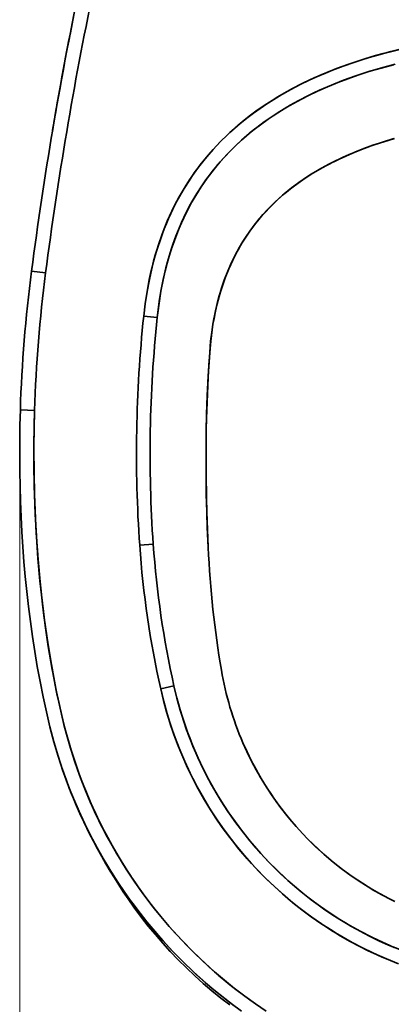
# Model space of a CAD drawing. Extents: x 412 to 1787, y 3 to 1671.
# Tile 2 of 6: x 412 to 543, y 190 to 538. Entities that reach past the tile are written whole.
import ezdxf

# ---------------------------------------------------------------- set-up
doc = ezdxf.new("R2010")
doc.units = 0

msp = doc.modelspace()

# ---------------------------------------------------------------- linework, layer by layer
at = {"color": 7, "lineweight": 35, "ltscale": 0.008842}
msp.add_line((470.14, 467.48), (469.98, 467.16), dxfattribs=at)
at = {"color": 7, "lineweight": 35, "ltscale": 0.005018}
msp.add_line((470.24, 467.66), (470.14, 467.48), dxfattribs=at)
at = {"color": 7, "lineweight": 35, "ltscale": 0.124999}
msp.add_line((421.47, 448.14), (416.51, 448.79), dxfattribs=at)
msp.add_line((421.47, 448.14), (416.51, 448.79), dxfattribs=at)
at = {"color": 7, "lineweight": 35, "ltscale": 0.120495}
msp.add_line((456.07, 432.85), (460.87, 432.35), dxfattribs=at)
msp.add_line((456.07, 432.85), (460.87, 432.35), dxfattribs=at)
at = {"color": 7, "lineweight": 35, "ltscale": 0.12507}
msp.add_line((412.55, 399.73), (417.55, 399.58), dxfattribs=at)
at = {"color": 7, "lineweight": 35, "ltscale": 0.124894}
msp.add_line((412.56, 399.73), (417.55, 399.58), dxfattribs=at)
at = {"color": 8, "lineweight": 13}
msp.add_line((412.33, 382.48), (412.33, 71.38), dxfattribs=at)
at = {"color": 7, "lineweight": 35, "ltscale": 0.119972}
msp.add_line((454.66, 351.94), (459.45, 352.27), dxfattribs=at)
msp.add_line((454.66, 351.94), (459.45, 352.27), dxfattribs=at)
at = {"color": 7, "lineweight": 35, "ltscale": 0.120316}
msp.add_line((462.07, 301.15), (466.76, 302.2), dxfattribs=at)
msp.add_line((462.07, 301.15), (466.76, 302.2), dxfattribs=at)
at = {"color": 7, "lineweight": 35}
for points in [[(456.07, 432.85), (456.6, 437.18), (457.26, 441.5), (458.06, 445.79), (458.53, 447.96), (459.03, 450.12), (459.56, 452.2), (460.13, 454.28), (461.29, 458.08), (462.6, 461.83), (463.31, 463.71), (464.07, 465.58), (464.84, 467.38), (465.64, 469.17), (467.09, 472.15), (468.64, 475.07), (470.3, 477.94), (472.06, 480.74), (473.92, 483.48), (475.89, 486.15), (477.72, 488.46), (479.63, 490.71), (481.6, 492.9), (483.65, 495.03), (485.05, 496.4), (486.48, 497.74), (487.94, 499.07), (489.43, 500.36), (492.48, 502.85), (494.79, 504.6), (497.14, 506.29), (499.54, 507.92), (501.34, 509.08), (503.17, 510.21), (505.06, 511.33), (506.97, 512.41), (510.8, 514.45), (514.7, 516.36), (518.66, 518.14), (522.68, 519.79), (526.44, 521.22), (530.23, 522.55), (534.06, 523.79), (537.91, 524.93), (540.5, 525.65), (543.09, 526.32), (548.31, 527.56)], [(546.05, 527.05), (543.3, 526.38), (538.18, 525.01), (535.62, 524.27), (533.08, 523.48), (530.57, 522.67), (528.08, 521.81), (524.1, 520.35), (520.16, 518.77), (516.26, 517.08), (512.42, 515.26), (508.63, 513.32), (506.68, 512.26), (504.75, 511.15), (502.88, 510.04), (501.03, 508.89), (498.57, 507.28), (496.16, 505.6), (493.79, 503.86), (490.98, 501.65), (488.24, 499.33), (485.6, 496.92), (483.04, 494.41), (480.59, 491.8), (478.24, 489.09), (476, 486.29), (473.87, 483.41), (472.22, 480.99), (470.65, 478.52), (469.17, 476), (467.76, 473.44), (466.87, 471.72), (466.03, 469.98), (465.2, 468.19), (464.41, 466.39), (462.95, 462.77), (461.95, 460.01), (461.02, 457.22), (460.17, 454.41), (459.59, 452.31), (459.05, 450.19), (458.54, 448.03), (458.08, 445.87), (457.26, 441.54), (456.6, 437.2), (456.07, 432.85)], [(544.83, 521.86), (542.2, 521.18), (539.58, 520.46), (535.2, 519.17), (530.86, 517.75), (526.57, 516.2), (522.32, 514.52), (518.14, 512.71), (516.06, 511.74), (514, 510.74), (511.98, 509.71), (509.98, 508.64), (506.56, 506.7), (503.22, 504.64), (499.96, 502.46), (496.79, 500.16), (495.22, 498.95), (493.69, 497.71), (492.2, 496.46), (490.74, 495.18), (488.06, 492.67), (485.48, 490.06), (483.01, 487.34), (480.67, 484.51), (478.45, 481.59), (476.38, 478.61), (474.45, 475.55), (472.64, 472.41), (470.97, 469.2), (469.43, 465.91), (468.11, 462.8), (466.91, 459.64), (465.81, 456.44), (464.83, 453.2), (463.94, 449.93), (463.44, 447.87), (462.98, 445.8), (462.17, 441.64), (461.5, 437.46), (461.16, 434.9), (460.87, 432.35)], [(544.15, 521.69), (539.88, 520.55), (535.9, 519.38), (531.98, 518.12), (528.12, 516.78), (524.51, 515.41), (520.95, 513.94), (517.43, 512.38), (513.93, 510.7), (510.81, 509.09), (507.71, 507.37), (504.65, 505.54), (501.77, 503.69), (498.6, 501.49), (495.5, 499.17), (493.99, 497.96), (492.5, 496.72), (490.55, 495.01), (488.66, 493.25), (486.81, 491.44), (484.46, 488.96), (482.21, 486.4), (480.07, 483.76), (478.05, 481.03), (476.39, 478.62), (474.84, 476.2), (473.11, 473.26), (471.5, 470.26), (470.23, 467.66), (469.39, 465.83), (468.59, 463.97), (467.44, 461.08), (466.39, 458.17), (465.43, 455.24), (464.51, 452.08), (463.68, 448.89), (462.95, 445.67), (462.28, 442.25), (461.7, 438.81), (461.44, 437.05), (461.07, 434.13), (460.87, 432.35)], [(479.35, 419.97), (479.7, 423.98), (480.2, 427.98), (480.51, 429.98), (480.86, 431.97), (481.38, 434.61), (481.99, 437.23), (482.67, 439.83), (483.54, 442.72), (484.5, 445.57), (485.72, 448.73), (487.08, 451.82), (488.58, 454.85), (489.38, 456.34), (490.22, 457.8), (491.09, 459.25), (491.99, 460.67), (493.52, 462.92), (495.14, 465.1), (496.85, 467.23), (498.64, 469.28), (500.88, 471.65), (503.24, 473.92), (505.69, 476.09), (508.23, 478.15), (510.85, 480.1), (513.55, 481.95), (515.2, 483), (516.86, 484.02), (518.57, 485.02), (520.3, 485.98), (523.79, 487.78), (527.35, 489.44), (530.51, 490.8), (533.72, 492.07), (536.95, 493.24), (540.76, 494.5), (544.6, 495.66)], [(479.35, 419.97), (479.71, 424.02), (480.21, 428.06), (480.52, 430.07), (480.88, 432.08), (481.41, 434.74), (482.03, 437.38), (482.72, 440.01), (483.71, 443.25), (484.83, 446.45), (486.09, 449.6), (487.49, 452.69), (488.25, 454.22), (489.04, 455.72), (489.86, 457.19), (490.72, 458.65), (492.09, 460.82), (493.54, 462.93), (495.06, 465), (496.66, 467), (498.15, 468.73), (499.69, 470.42), (501.28, 472.05), (502.51, 473.24), (503.77, 474.41), (505.09, 475.58), (506.44, 476.72), (507.84, 477.85), (509.27, 478.94), (512.17, 481.02), (515.15, 482.98), (518.21, 484.81), (521.34, 486.53), (524.52, 488.13), (526.45, 489.04), (528.38, 489.9), (532.31, 491.52), (536.28, 493.01), (540.3, 494.36), (544.37, 495.59)], [(478.81, 351.24), (478.51, 358.23), (478.33, 363.53), (478.2, 368.79), (478.08, 376.88), (478.06, 383.68), (478.13, 391.25), (478.27, 398.07), (478.51, 404.88), (478.83, 411.67), (479.35, 419.97)], [(478.81, 351.24), (478.43, 360.59), (478.17, 369.94), (478.08, 376.05), (478.06, 384.99), (478.17, 393.75), (478.42, 402.5), (478.8, 411.24), (479.06, 415.6), (479.35, 419.97)], [(432.3, 260.05), (431.04, 263.07), (429.83, 266.11), (428.68, 269.17), (427.59, 272.25), (426.73, 274.79), (425.92, 277.35), (424.4, 282.51), (423.01, 287.74), (421.74, 293.03), (420.58, 298.36), (419.51, 303.72), (418.54, 309.06), (417.64, 314.39), (416.83, 319.7), (416.09, 325), (415.42, 330.28), (414.83, 335.56), (414.3, 340.83), (413.84, 346.1), (413.44, 351.39), (413.11, 356.68), (412.84, 362), (412.62, 367.33), (412.47, 372.69), (412.37, 378.06), (412.34, 383.46), (412.35, 388.88), (412.43, 394.31), (412.56, 399.73)], [(417.55, 399.58), (417.42, 394.13), (417.33, 385.84), (417.38, 377.56), (417.54, 369.85), (417.8, 362.89), (418.21, 355.13), (418.76, 347.21), (419.47, 339.31), (420.32, 331.42), (421.33, 323.54), (422.42, 316.19), (423.79, 308.06), (423.99, 306.95), (425.21, 300.65), (425.87, 297.5), (426.56, 294.36), (427.55, 290.18), (428.61, 286.04), (429.76, 281.93), (430.47, 279.54), (431.69, 275.7), (432.72, 272.71), (433.8, 269.73), (435.53, 265.3), (437.21, 261.29), (439.17, 256.96), (440.89, 253.41), (442.69, 249.9), (444.92, 245.8), (446.62, 242.84), (448.07, 240.42), (450.19, 237.03), (452.98, 232.82), (455.9, 228.7), (458.94, 224.67), (462.1, 220.73), (465.04, 217.26), (468.08, 213.87), (471.21, 210.56), (474.43, 207.34), (477.73, 204.2), (481.11, 201.16), (484.58, 198.21), (488.15, 195.33), (491.8, 192.54), (495.53, 189.86), (499.33, 187.29)], [(417.55, 399.58), (417.4, 392.88), (417.34, 388.08), (417.35, 380.39), (417.47, 372.74), (417.74, 364.24), (418.14, 356.21), (418.23, 354.79), (418.79, 346.86), (419.5, 338.95), (420.36, 331.04), (420.86, 327.09), (421.39, 323.13), (422.34, 316.7), (423.49, 309.73), (424.56, 303.91), (425.47, 299.37), (426.2, 295.96), (427.06, 292.22), (427.94, 288.62), (428.85, 285.14), (430.26, 280.24), (431.84, 275.27), (433.2, 271.35), (434.37, 268.22), (435.6, 265.11), (437.17, 261.39), (439.12, 257.07), (440.66, 253.87), (442.26, 250.71), (443.21, 248.91), (444.92, 245.81), (446.56, 242.95), (448.26, 240.12), (449.94, 237.42), (451.72, 234.69), (453.14, 232.59), (454.63, 230.47), (456.47, 227.93), (458.68, 225.01), (459.93, 223.4), (462.13, 220.69), (465.05, 217.25), (467.16, 214.88), (470.06, 211.76), (473.03, 208.72), (476.08, 205.75), (479.2, 202.86), (482.39, 200.05), (485.78, 197.22), (487.09, 196.17), (490.39, 193.61), (493.53, 191.29), (496.72, 189.04)], [(545.94, 204.03), (541.75, 205.72), (538.49, 207.15), (535.26, 208.66), (532.08, 210.26), (528.93, 211.94), (525.4, 213.96), (521.92, 216.09), (518.51, 218.32), (515.17, 220.65), (511.9, 223.08), (508.71, 225.6), (505.59, 228.23), (502.19, 231.28), (498.89, 234.44), (495.7, 237.72), (492.63, 241.1), (489.66, 244.58), (487, 247.92), (484.45, 251.35), (482, 254.85), (479.67, 258.43), (477.45, 262.08), (475.34, 265.8), (473.39, 269.53), (471.55, 273.31), (469.83, 277.15), (468.23, 281.05), (466.75, 284.99), (465.39, 288.97), (464.15, 293), (463.05, 297.06), (462.07, 301.15)], [(462.07, 301.15), (463.12, 296.76), (464.33, 292.4), (465.68, 288.09), (467.17, 283.82), (468.8, 279.61), (470.57, 275.45), (472.48, 271.35), (474.52, 267.33), (476.66, 263.44), (478.92, 259.63), (481.31, 255.89), (483.81, 252.24), (486.43, 248.67), (489.17, 245.19), (491.61, 242.27), (494.13, 239.42), (496.74, 236.63), (499.42, 233.93), (502.17, 231.3), (505, 228.75), (507.89, 226.27), (510.86, 223.89), (513.12, 222.16), (515.41, 220.48), (518.86, 218.09), (522.37, 215.81), (525.95, 213.64), (529.6, 211.58), (533.31, 209.63), (536.72, 207.96), (540.19, 206.39), (543.7, 204.91)], [(466.76, 302.2), (467.8, 297.89), (468.99, 293.61), (470.32, 289.38), (471.8, 285.19), (473.42, 281.05), (475.17, 276.97), (477.06, 272.96), (479.09, 269.02), (481.2, 265.21), (483.45, 261.48), (485.81, 257.82), (488.3, 254.25), (490.9, 250.77), (493.61, 247.37), (495.42, 245.23), (497.28, 243.13), (500.15, 240.05), (503.12, 237.06), (506.18, 234.16), (509.34, 231.37), (512.2, 228.99), (515.13, 226.68), (518.44, 224.24), (521.83, 221.91), (525.28, 219.68), (528.8, 217.56), (532.39, 215.56), (535.7, 213.83), (539.07, 212.19), (542.48, 210.66), (546.43, 209.03)], [(466.76, 302.2), (467.78, 297.97), (468.94, 293.8), (470.22, 289.68), (471.23, 286.74), (472.31, 283.83), (473.46, 280.93), (474.55, 278.36), (475.7, 275.82), (476.9, 273.29), (478.16, 270.79), (480.04, 267.26), (482.04, 263.79), (484.13, 260.39), (486.33, 257.06), (488.63, 253.8), (491.02, 250.61), (493.52, 247.49), (495.14, 245.56), (497.36, 243.04), (500.36, 239.83), (501.65, 238.51), (504.24, 235.98), (506.91, 233.51), (509.23, 231.46), (511.6, 229.48), (514, 227.56), (515.81, 226.17), (517.66, 224.81), (519.53, 223.48), (521.43, 222.18), (523.35, 220.91), (525.29, 219.68), (527.25, 218.48), (529.21, 217.33), (532.71, 215.39), (536.31, 213.53), (538.75, 212.35), (541.58, 211.05), (544.48, 209.81)], [(544.67, 225.99), (542.36, 227.16), (539.7, 228.58), (537.08, 230.08), (534.88, 231.41), (531.61, 233.52), (528.42, 235.73), (525.3, 238.06), (522.27, 240.49), (519.65, 242.73), (517.73, 244.47), (515.86, 246.25), (514.02, 248.08), (512.23, 249.94), (509.89, 252.5), (507.64, 255.14), (506.54, 256.48), (504.39, 259.24), (501.98, 262.56), (501.35, 263.48), (499.39, 266.44), (497.54, 269.46), (495.77, 272.54), (494.11, 275.68), (492.55, 278.87), (491.08, 282.11)], [(543.68, 226.49), (540.14, 228.34), (536.54, 230.4), (533.01, 232.59), (529.57, 234.91), (526.22, 237.35), (522.96, 239.92), (519.8, 242.6), (516.74, 245.4), (513.79, 248.31), (510.95, 251.33), (508.22, 254.44), (505.77, 257.46), (503.42, 260.55), (501.19, 263.72), (499.06, 266.97), (497.28, 269.9), (495.59, 272.88), (493.99, 275.91), (492.49, 278.99), (491.08, 282.11)], [(427.33, 272.99), (428.88, 268.62), (430.54, 264.29), (432.57, 259.43), (434.38, 255.41), (435.87, 252.29), (437.43, 249.17), (438.84, 246.49), (440.88, 242.79), (443.01, 239.14), (445.18, 235.6), (447.15, 232.54), (449.19, 229.53), (451.28, 226.56), (453.28, 223.84), (456.39, 219.84), (459.62, 215.92), (462.95, 212.09), (466.4, 208.36), (469.95, 204.74), (473.61, 201.22), (474.83, 200.09), (478.07, 197.19), (480.27, 195.3), (483.64, 192.53), (486.91, 189.98), (490.6, 187.24)], [(487.96, 189.18), (484.68, 191.71), (480.79, 194.86), (477.88, 197.35), (474.75, 200.15), (473.66, 201.17), (469.89, 204.8), (466.24, 208.54), (462.69, 212.38), (459.26, 216.33), (457.14, 218.91), (454.79, 221.87), (452.66, 224.69), (450.88, 227.12), (449.22, 229.48), (446.91, 232.9), (444.66, 236.43), (442.93, 239.27), (441.31, 242.03), (439.65, 244.99), (437.24, 249.55), (434.97, 254.16), (433.57, 257.18), (432.3, 260.05)], [(486.5, 189.48), (483.31, 191.92), (480.17, 194.46), (477.08, 197.1), (474.07, 199.8), (471.12, 202.59), (468.26, 205.44), (465.47, 208.36), (462.78, 211.33), (460.19, 214.33), (457.69, 217.37), (455.3, 220.43), (452.88, 223.68), (450.58, 226.92), (448.88, 229.43), (447.26, 231.92), (445.73, 234.36), (444.23, 236.81), (442.74, 239.35), (441.25, 241.95), (439.77, 244.63), (438.34, 247.33), (436.76, 250.42), (435.28, 253.47), (433.87, 256.51), (432.52, 259.55)]]:
    msp.add_lwpolyline(points, dxfattribs=at)
for centre, radius, start, end in [((1763.89, 273.13), 1358.79, 168.30152, 172.57227), ((1763.93, 273.12), 1353.83, 168.30156, 172.57223), ((1763.93, 273.12), 1353.83, 168.30156, 172.57223), ((1765.85, 272.76), 1360.78, 168.30302, 170.44797), ((912.24, 384.12), 499.93, 172.5679, 178.2104), ((912.24, 384.15), 494.93, 172.5716, 178.2136), ((912.23, 384.15), 494.92, 172.5715, 178.2136), ((914.95, 384.25), 456.63, 173.9537, 184.0154), ((914.95, 384.25), 456.63, 173.9537, 184.0154), ((796.68, 375.88), 342.86, 184.0038, 192.5894), ((796.68, 375.88), 342.86, 184.0039, 192.5893), ((795.97, 375.87), 337.35, 184.0106, 192.6139), ((795.98, 375.87), 337.36, 184.0106, 192.6138), ((593.57, 326.45), 111.66, 189.6527, 203.3919), ((593.57, 326.45), 111.66, 189.6525, 203.3915)]:
    msp.add_arc(centre, radius, start, end, dxfattribs=at)
for centre, major_axis, ratio, start_param, end_param in [((873.13, 376.28), (77.4, -434.89), 0.948297, 4.416575, 4.600417), ((868.85, 376.43), (69.5, -433.86), 0.943781, 4.433404, 4.618192), ((580.8, 376.02), (-4.18, -200.33), 0.510942, 4.847083, 5.070926), ((590.03, 380.34), (-7.63, -209.82), 0.530979, 4.870839, 5.085038)]:
    msp.add_ellipse(centre, major_axis=major_axis, ratio=ratio, start_param=start_param, end_param=end_param, dxfattribs=at)

doc.saveas('drawing.dxf')
